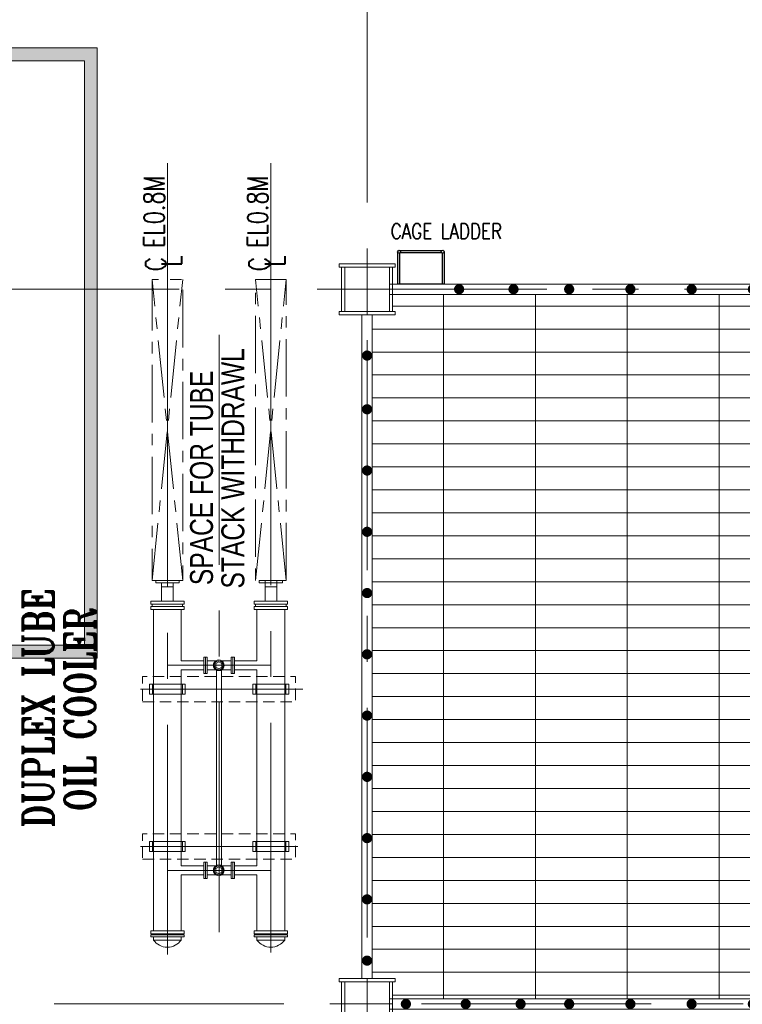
# Model space of a CAD drawing. Header units: inches. Extents: x 709340 to 1075215, y 37864 to 402163.
# Tile 26 of 56: x 828347 to 835428, y 168437 to 178080. Entities that reach past the tile are written whole.
import ezdxf

# ---------------------------------------------------------------- set-up
doc = ezdxf.new("R2010")
doc.units = ezdxf.units.IN
doc.header["$LTSCALE"] = 1800
doc.header["$MEASUREMENT"] = 0
for name, pattern in [('CENTER', [2, 1.25, -0.25, 0.25, -0.25]), ('CENTER2', [1.125, 0.75, -0.125, 0.125, -0.125]), ('HIDDEN2', [0.1875, 0.125, -0.0625])]:
    doc.linetypes.add(name, pattern=pattern)
doc.layers.get('0').update_dxf_attribs({"color": 253, "lineweight": 5})
for name, color, linetype, lineweight in [('A-REMOVABLE GRATING', 252, 'Continuous', 9), ('AUX COL', 1, 'Continuous', 18), ('CEN', 8, 'CENTER', 18), ('CONCRETE', 145, 'Continuous', 18), ('GRID', 8, 'CENTER', 18), ('STEEL', 231, 'Continuous', 18), ('TEXT', 3, 'Continuous', 18)]:
    doc.layers.add(name, color=color, linetype=linetype, lineweight=lineweight)
doc.layers.add('EXPERIMENT', color=210, linetype='Continuous')
doc.styles.add('HTX11', font='O8111901')
doc.styles.add('ROMANS', font='romans.shx')
doc.styles.add('ROMANT', font='romant')

# ---------------------------------------------------------------- blocks, each defined once
blk = doc.blocks.new('GSC PLATFORM AT EL. 2.5M')
at = {"layer": 'EXPERIMENT'}
for p, q in [((-15122, 9700), (-15122, 10004.4)), ((-15116.6, 10010.7), (-14716.5, 10010.7)), ((-14708, 10002.9), (-14708, 9700))]:
    blk.add_line(p, q, dxfattribs=at)
for points in [[(-15124, 10030.7), (-14709, 10030.7)], [(-14688, 10019.3), (-14688, 9700), (-15142, 9700), (-15142, 10007.8)]]:
    blk.add_lwpolyline(points, dxfattribs=at)
for centre in [(-15130.2, 10017), (-14702.9, 10017)]:
    blk.add_circle(centre, 15, dxfattribs=at)
at = {"layer": 'STEEL'}
for p, q in [((-15219, 9700), (-3669, 9700)), ((-15219, 9600), (-3669, 9600)), ((-15494, 2900), (-15494, 9400)), ((-15394, 2900), (-15394, 9400)), ((-3494, 2900), (-3494, 9400)), ((-3394, 2900), (-3394, 9400)), ((-15219, 2700), (-3625, 2700)), ((-15219, 2600), (-3625, 2600))]:
    blk.add_line(p, q, dxfattribs=at)
at = {"layer": 'STEEL', "const_width": 50}
for points in [[(-14567.2, 9650, 1), (-14517.2, 9650, 1)], [(-14034.3, 9650, 1), (-13984.3, 9650, 1)], [(-13488.7, 9650, 1), (-13438.7, 9650, 1)], [(-12888.7, 9650, 1), (-12838.7, 9650, 1)], [(-12288.7, 9650, 1), (-12238.7, 9650, 1)], [(-11688.7, 9650, 1), (-11638.7, 9650, 1)], [(-11088.7, 9650, 1), (-11038.7, 9650, 1)], [(-10488.7, 9650, 1), (-10438.7, 9650, 1)], [(-9888.7, 9650, 1), (-9838.7, 9650, 1)], [(-9288.7, 9650, 1), (-9238.7, 9650, 1)], [(-8688.7, 9650, 1), (-8638.7, 9650, 1)], [(-8088.7, 9650, 1), (-8038.7, 9650, 1)], [(-7488.7, 9650, 1), (-7438.7, 9650, 1)], [(-6888.7, 9650, 1), (-6838.7, 9650, 1)], [(-6288.7, 9650, 1), (-6238.7, 9650, 1)], [(-5688.7, 9650, 1), (-5638.7, 9650, 1)], [(-5088.7, 9650, 1), (-5038.7, 9650, 1)], [(-4488.7, 9650, 1), (-4438.7, 9650, 1)], [(-3888.7, 9650, 1), (-3838.7, 9650, 1)], [(-15469, 9000.7, 1), (-15419, 9000.7, 1)], [(-3469, 9004.8, 1), (-3419, 9004.8, 1)], [(-15469, 8474.6, 1), (-15419, 8474.6, 1)], [(-3469, 8404.8, 1), (-3419, 8404.8, 1)], [(-15469, 7874.6, 1), (-15419, 7874.6, 1)], [(-3469, 7804.8, 1), (-3419, 7804.8, 1)], [(-15469, 7274.6, 1), (-15419, 7274.6, 1)], [(-3469, 7204.8, 1), (-3419, 7204.8, 1)], [(-15469, 6674.6, 1), (-15419, 6674.6, 1)], [(-3469, 6604.8, 1), (-3419, 6604.8, 1)], [(-15469, 6074.6, 1), (-15419, 6074.6, 1)], [(-3469, 6004.8, 1), (-3419, 6004.8, 1)], [(-15469, 5474.6, 1), (-15419, 5474.6, 1)], [(-3469, 5404.8, 1), (-3419, 5404.8, 1)], [(-15469, 4874.6, 1), (-15419, 4874.6, 1)], [(-3469, 4804.8, 1), (-3419, 4804.8, 1)], [(-15469, 4274.6, 1), (-15419, 4274.6, 1)], [(-3469, 4204.8, 1), (-3419, 4204.8, 1)], [(-15469, 3674.6, 1), (-15419, 3674.6, 1)], [(-3469, 3604.8, 1), (-3419, 3604.8, 1)], [(-15469, 3074.6, 1), (-15419, 3074.6, 1)], [(-3469, 3004.8, 1), (-3419, 3004.8, 1)], [(-15088.7, 2650, 1), (-15038.7, 2650, 1)], [(-14502.4, 2650, 1), (-14452.4, 2650, 1)], [(-13964.9, 2650, 1), (-13914.9, 2650, 1)], [(-13488.7, 2650, 1), (-13438.7, 2650, 1)], [(-12888.7, 2650, 1), (-12838.7, 2650, 1)], [(-12288.7, 2650, 1), (-12238.7, 2650, 1)], [(-11688.7, 2650, 1), (-11638.7, 2650, 1)], [(-11088.7, 2650, 1), (-11038.7, 2650, 1)], [(-10488.7, 2650, 1), (-10438.7, 2650, 1)], [(-9888.7, 2650, 1), (-9838.7, 2650, 1)], [(-9288.7, 2650, 1), (-9238.7, 2650, 1)], [(-8688.7, 2650, 1), (-8638.7, 2650, 1)], [(-8088.7, 2650, 1), (-8038.7, 2650, 1)], [(-7488.7, 2650, 1), (-7438.7, 2650, 1)], [(-6888.7, 2650, 1), (-6838.7, 2650, 1)], [(-6288.7, 2650, 1), (-6238.7, 2650, 1)], [(-5688.7, 2650, 1), (-5638.7, 2650, 1)], [(-5088.7, 2650, 1), (-5038.7, 2650, 1)], [(-4488.7, 2650, 1), (-4438.7, 2650, 1)], [(-3888.7, 2650, 1), (-3838.7, 2650, 1)]]:
    blk.add_lwpolyline(points, format="xyb", close=True, dxfattribs=at)
at = {"layer": 'TEXT', "style": 'ROMANS', "width": 0.8}
blk.add_text('CAGE LADDER', height=150, dxfattribs=at).set_placement((-15212.2, 10143.4))
blk = doc.blocks.new('A$C2F2702F9')
at = {"color": 250}
for p, q in [((9628.5, 18529), (9628.5, 18516.2)), ((9628.5, 18529), (9857.5, 18529)), ((9628.5, 18516.1), (9628.5, 18503.2)), ((9857.5, 18516), (9857.5, 18529)), ((9857.5, 18516.2), (9857.5, 18503.2)), ((10642.5, 18529), (10642.5, 18516.2)), ((10642.5, 18529), (10871.5, 18529)), ((10642.5, 18516.1), (10642.5, 18503.2)), ((10700, 18529), (10700, 18325)), ((10814, 18529), (10814, 18325)), ((10871.5, 18516), (10871.5, 18529)), ((10871.5, 18516.2), (10871.5, 18503.2)), ((9743, 18503.2), (9628.5, 18503.2)), ((9686, 18503.2), (9686, 18325)), ((9743, 18467.2), (9686, 18467.2)), ((9857.5, 18503.2), (9743, 18503.2)), ((9800, 18467.2), (9743, 18467.2)), ((9800, 18503.2), (9800, 18325)), ((10757, 18503.2), (10642.5, 18503.2)), ((10757, 18467.2), (10700, 18467.2)), ((10871.5, 18503.2), (10757, 18503.2)), ((10814, 18467.2), (10757, 18467.2)), ((9579.8, 18325), (9743, 18325)), ((9579.8, 18295), (9579.8, 18325)), ((9743, 18325), (9906.2, 18325)), ((9906.2, 18295), (9906.2, 18325)), ((10593.8, 18325), (10757, 18325)), ((10593.8, 18295), (10593.8, 18325)), ((10757, 18325), (10920.2, 18325)), ((10920.2, 18295), (10920.2, 18325)), ((9579.8, 18295), (9743, 18295)), ((9906.2, 18273), (9579.8, 18273)), ((9579.8, 18273), (9579.8, 18243)), ((9906.2, 18243), (9579.8, 18243)), ((9593.4, 18273), (9593.4, 18295)), ((9607, 18243), (9607, 15096)), ((9743, 18295), (9906.2, 18295)), ((9879, 18243), (9879, 18166.8)), ((9879, 18243), (9879, 17740.9)), ((9892.6, 18273), (9892.6, 18295)), ((9906.2, 18273), (9906.2, 18243)), ((10593.8, 18295), (10757, 18295)), ((10920.2, 18273), (10593.8, 18273)), ((10593.8, 18273), (10593.8, 18243)), ((10920.2, 18243), (10593.8, 18243)), ((10607.4, 18273), (10607.4, 18295)), ((10621, 18243), (10621, 17740.9)), ((10757, 18295), (10920.2, 18295)), ((10893, 18243), (10893, 15096)), ((10906.6, 18273), (10906.6, 18295)), ((10920.2, 18273), (10920.2, 18243)), ((10116.2, 17618.4), (10116.2, 17775.9)), ((10230.4, 17747.2), (10215.5, 17739.7)), ((10246.2, 17749.6), (10230.4, 17747.2)), ((10262, 17747.2), (10246.2, 17749.6)), ((10276.9, 17739.7), (10262, 17747.2)), ((10383.8, 17618.4), (10383.8, 17775.9)), ((9879, 17740.9), (10099.8, 17740.9)), ((9879, 17653.5), (9879, 15732.5)), ((9879, 17653.5), (10099.8, 17653.5)), ((10132.6, 17740.9), (10217.9, 17740.9)), ((10132.6, 17653.5), (10217.8, 17653.5)), ((10196.2, 17713), (10193.8, 17697.2)), ((10193.8, 17697.2), (10196.2, 17681.3)), ((10203.7, 17727.8), (10196.2, 17713)), ((10196.2, 17681.3), (10203.7, 17666.5)), ((10205.7, 17713.6), (10202.5, 17697.2)), ((10202.5, 17697.2), (10205.7, 17680.7)), ((10215.5, 17739.7), (10203.7, 17727.8)), ((10203.7, 17666.5), (10215.6, 17654.6)), ((10215.3, 17728.1), (10205.7, 17713.6)), ((10205.7, 17680.7), (10215.3, 17666.3)), ((10229.8, 17737.7), (10215.3, 17728.1)), ((10215.3, 17666.3), (10229.8, 17656.7)), ((10215.6, 17654.6), (10230.4, 17647.2)), ((10246.2, 17732.1), (10216.7, 17715.9)), ((10216.7, 17715.9), (10216.7, 17678.4)), ((10216.7, 17678.4), (10246.2, 17662.2)), ((10225, 15736.1), (10225, 17649.9)), ((10246.2, 17740.9), (10229.8, 17737.7)), ((10229.8, 17656.7), (10246.2, 17653.5)), ((10262.6, 17737.7), (10246.2, 17740.9)), ((10275.7, 17715.9), (10246.2, 17732.1)), ((10246.2, 17662.2), (10275.7, 17678.4)), ((10246.2, 17653.5), (10262.6, 17656.7)), ((10262, 17647.2), (10276.9, 17654.6)), ((10277.1, 17728.1), (10262.6, 17737.7)), ((10262.6, 17656.7), (10277.1, 17666.3)), ((10367.4, 17740.9), (10274.5, 17740.9)), ((10367.4, 17653.5), (10274.7, 17653.5)), ((10275, 15732.4), (10275, 17653.6)), ((10275.7, 17678.4), (10275.7, 17715.9)), ((10288.7, 17727.8), (10276.9, 17739.7)), ((10276.9, 17654.6), (10288.8, 17666.5)), ((10286.7, 17713.6), (10277.1, 17728.1)), ((10277.1, 17666.3), (10286.7, 17680.7)), ((10289.9, 17697.2), (10286.7, 17713.6)), ((10286.7, 17680.7), (10289.9, 17697.2)), ((10296.2, 17713), (10288.7, 17727.8)), ((10288.8, 17666.5), (10296.2, 17681.3)), ((10298.6, 17697.2), (10296.2, 17713)), ((10296.2, 17681.3), (10298.6, 17697.2)), ((10621, 17740.9), (10400.2, 17740.9)), ((10621, 17653.5), (10400.2, 17653.5)), ((10621, 17653.5), (10621, 15732.5)), ((10230.4, 17647.2), (10246.2, 17644.7)), ((10246.2, 17644.7), (10262, 17647.2)), ((9568, 17513), (9596.2, 17513)), ((9568, 17413), (9568, 17513)), ((9596.2, 17513), (9596.2, 17413)), ((9607, 17513), (9596.2, 17513)), ((9879, 17513), (9607, 17513)), ((9889.9, 17513), (9879, 17513)), ((9889.9, 17513), (9918, 17513)), ((9889.9, 17513), (9889.9, 17413)), ((9918, 17513), (9918, 17413)), ((10582, 17513), (10610.2, 17513)), ((10582, 17413), (10582, 17513)), ((10610.2, 17513), (10610.2, 17413)), ((10621, 17513), (10610.2, 17513)), ((10893, 17513), (10621, 17513)), ((10903.9, 17513), (10893, 17513)), ((10903.9, 17513), (10932, 17513)), ((10903.9, 17513), (10903.9, 17413)), ((10932, 17513), (10932, 17413)), ((9568, 17413), (9596.2, 17413)), ((9607, 17413), (9596.2, 17413)), ((9607, 17413), (9879, 17413)), ((9889.9, 17413), (9879, 17413)), ((9889.9, 17413), (9918, 17413)), ((10582, 17413), (10610.2, 17413)), ((10621, 17413), (10610.2, 17413)), ((10621, 17413), (10893, 17413)), ((10903.9, 17413), (10893, 17413)), ((10903.9, 17413), (10932, 17413)), ((9568, 15973), (9596.2, 15973)), ((9568, 15873), (9568, 15973)), ((9596.2, 15973), (9596.2, 15873)), ((9607, 15973), (9596.2, 15973)), ((9879, 15973), (9607, 15973)), ((9889.9, 15973), (9879, 15973)), ((9889.9, 15973), (9918, 15973)), ((9889.9, 15973), (9889.9, 15873)), ((9918, 15973), (9918, 15873)), ((10582, 15973), (10610.2, 15973)), ((10582, 15873), (10582, 15973)), ((10610.2, 15973), (10610.2, 15873)), ((10621, 15973), (10610.2, 15973)), ((10893, 15973), (10621, 15973)), ((10903.9, 15973), (10893, 15973)), ((10903.9, 15973), (10932, 15973)), ((10903.9, 15973), (10903.9, 15873)), ((10932, 15973), (10932, 15873)), ((9568, 15873), (9596.2, 15873)), ((9607, 15873), (9596.2, 15873)), ((9607, 15873), (9879, 15873)), ((9889.9, 15873), (9879, 15873)), ((9889.9, 15873), (9918, 15873)), ((10582, 15873), (10610.2, 15873)), ((10621, 15873), (10610.2, 15873)), ((10621, 15873), (10893, 15873)), ((10903.9, 15873), (10893, 15873)), ((10903.9, 15873), (10932, 15873)), ((9879, 15732.5), (10099.8, 15732.5)), ((10116.2, 15767.6), (10116.2, 15610.1)), ((10132.6, 15732.5), (10217.8, 15732.5)), ((10196.2, 15704.7), (10203.7, 15719.5)), ((10203.7, 15719.5), (10215.6, 15731.4)), ((10205.7, 15705.3), (10215.3, 15719.7)), ((10215.3, 15719.7), (10229.8, 15729.3)), ((10215.6, 15731.4), (10230.4, 15738.8)), ((10216.7, 15707.6), (10246.2, 15723.8)), ((10229.8, 15729.3), (10246.2, 15732.5)), ((10230.4, 15738.8), (10246.2, 15741.3)), ((10246.2, 15741.3), (10262, 15738.8)), ((10246.2, 15732.5), (10262.6, 15729.3)), ((10246.2, 15723.8), (10275.7, 15707.6)), ((10262, 15738.8), (10276.9, 15731.4)), ((10262.6, 15729.3), (10277.1, 15719.7)), ((10367.4, 15732.5), (10274.7, 15732.5)), ((10276.9, 15731.4), (10288.8, 15719.5)), ((10277.1, 15719.7), (10286.7, 15705.3)), ((10288.8, 15719.5), (10296.2, 15704.7)), ((10383.8, 15767.6), (10383.8, 15610.1)), ((10621, 15732.5), (10400.2, 15732.5)), ((9879, 15645.1), (9879, 15096)), ((9879, 15645.1), (10099.8, 15645.1)), ((10132.6, 15645.1), (10217.9, 15645.1)), ((10193.8, 15688.8), (10196.2, 15704.7)), ((10196.2, 15673), (10193.8, 15688.8)), ((10203.7, 15658.2), (10196.2, 15673)), ((10202.5, 15688.8), (10205.7, 15705.3)), ((10205.7, 15672.4), (10202.5, 15688.8)), ((10215.5, 15646.3), (10203.7, 15658.2)), ((10215.3, 15657.9), (10205.7, 15672.4)), ((10229.8, 15648.3), (10215.3, 15657.9)), ((10230.4, 15638.8), (10215.5, 15646.3)), ((10216.7, 15670.1), (10216.7, 15707.6)), ((10246.2, 15653.9), (10216.7, 15670.1)), ((10246.2, 15645.1), (10229.8, 15648.3)), ((10246.2, 15636.4), (10230.4, 15638.8)), ((10275.7, 15670.1), (10246.2, 15653.9)), ((10262.6, 15648.3), (10246.2, 15645.1)), ((10262, 15638.8), (10246.2, 15636.4)), ((10276.9, 15646.3), (10262, 15638.8)), ((10277.1, 15657.9), (10262.6, 15648.3)), ((10367.4, 15645.1), (10274.5, 15645.1)), ((10275.7, 15707.6), (10275.7, 15670.1)), ((10288.7, 15658.2), (10276.9, 15646.3)), ((10286.7, 15672.4), (10277.1, 15657.9)), ((10286.7, 15705.3), (10289.9, 15688.8)), ((10289.9, 15688.8), (10286.7, 15672.4)), ((10296.2, 15673), (10288.7, 15658.2)), ((10296.2, 15704.7), (10298.6, 15688.8)), ((10298.6, 15688.8), (10296.2, 15673)), ((10621, 15645.1), (10400.2, 15645.1)), ((10621, 15645.1), (10621, 15096)), ((9906.2, 15096), (9579.8, 15096)), ((9579.8, 15096), (9579.8, 15066)), ((9906.2, 15066), (9579.8, 15066)), ((9906.2, 15056), (9579.8, 15056)), ((9579.8, 15056), (9579.8, 15039)), ((9593.4, 15066), (9593.4, 15056)), ((9879, 15066), (9879, 15056)), ((9906.2, 15096), (9906.2, 15066)), ((9906.2, 15056), (9906.2, 15039)), ((10920.2, 15096), (10593.8, 15096)), ((10593.8, 15096), (10593.8, 15066)), ((10920.2, 15066), (10593.8, 15066)), ((10920.2, 15056), (10593.8, 15056)), ((10593.8, 15056), (10593.8, 15039)), ((10607.4, 15066), (10607.4, 15056)), ((10906.6, 15066), (10906.6, 15056)), ((10920.2, 15096), (10920.2, 15066)), ((10920.2, 15056), (10920.2, 15039)), ((9906.2, 15039), (9579.8, 15039)), ((9607, 15039), (9607, 15006)), ((9607, 15006), (9879, 15006)), ((9879, 15039), (9879, 15006)), ((10920.2, 15039), (10593.8, 15039)), ((10621, 15039), (10621, 15006)), ((10621, 15006), (10893, 15006)), ((10893, 15039), (10893, 15006))]:
    blk.add_line(p, q, dxfattribs=at)
at = {"color": 250, "linetype": 'CENTER', "ltscale": 0.25, "flags": 128}
for points in [[(9893, 18529), (9593, 21475)], [(9593, 18529), (9893, 21475)], [(9845.4, 18529), (9593, 18529), (9593, 21475), (9893, 21475), (9893, 18529), (9845.4, 18529)], [(10907, 18529), (10607, 21475)], [(10607, 18529), (10907, 21475)], [(10907, 18529), (10907, 21475), (10607, 21475), (10607, 18529), (10907, 18529)]]:
    blk.add_lwpolyline(points, dxfattribs=at)
at = {"color": 250}
for points in [[(10099.8, 17618.4), (10132.6, 17618.4), (10132.6, 17775.9), (10099.8, 17775.9)], [(10400.2, 17618.4), (10367.4, 17618.4), (10367.4, 17775.9), (10400.2, 17775.9)], [(10099.8, 15767.6), (10132.6, 15767.6), (10132.6, 15610.1), (10099.8, 15610.1)], [(10400.2, 15767.6), (10367.4, 15767.6), (10367.4, 15610.1), (10400.2, 15610.1)]]:
    blk.add_lwpolyline(points, close=True, dxfattribs=at)
for centre in [(9743, 15103.1), (10757, 15103.1)]:
    blk.add_arc(centre, 167.1, 215.52308, 324.47692, dxfattribs=at)
at = {"layer": 'CEN', "color": 250}
for p, q in [((9743, 20364.8), (9743, 22621.9)), ((10757, 20364.8), (10757, 22621.9)), ((10250, 15082.6), (10250, 21101.6)), ((10757, 17697.1), (9743, 17697.1)), ((11070, 17463), (9480, 17463)), ((11020, 15923), (9480, 15923)), ((10757, 15688.9), (9743, 15688.9))]:
    blk.add_line(p, q, dxfattribs=at)
at = {"layer": 'CEN', "color": 250, "flags": 128}
for points in [[(9743, 14864.2), (9743, 20983.3)], [(10757, 14882.9), (10757, 20983.3)]]:
    blk.add_lwpolyline(points, dxfattribs=at)
at = {"layer": 'CONCRETE', "color": 250, "linetype": 'HIDDEN2', "ltscale": 0.5, "flags": 128}
for points in [[(9500, 17338), (11000, 17338), (11000, 17588), (9500, 17588)], [(9500, 15798), (11000, 15798), (11000, 16048), (9500, 16048)]]:
    blk.add_lwpolyline(points, close=True, dxfattribs=at)
at = {"layer": 'TEXT', "color": 250}
for s, height, style, width, p in [('EL0.8M', 200, 'ROMANS', 0.75, (9713.8, 21785.6)), ('EL0.8M', 200, 'ROMANS', 0.75, (10727.8, 21785.6)), ('L', 200, 'ROMANS', 0.75, (9884.1, 21602.7)), ('L', 200, 'ROMANS', 0.75, (10898.1, 21602.7)), ('C', 200, 'ROMANS', 0.75, (9728.4, 21557.7)), ('C', 200, 'ROMANS', 0.75, (10742.4, 21557.7)), ('STACK WITHDRAWL', 225, 'HTX11', 0.8, (10497.1, 18449.4)), ('SPACE FOR TUBE', 225, 'HTX11', 0.8, (10190.1, 18482.4)), ('DUPLEX LUBE', 300, 'ROMANT', 0.8, (8626.6, 16105.4)), ('OIL COOLER', 300, 'ROMANT', 0.8, (9036.6, 16266.6))]:
    blk.add_text(s, height=height, rotation=90, dxfattribs=dict(at, style=style, width=width)).set_placement(p)
blk = doc.blocks.new('AUX COLUM')
at = {"color": 2, "linetype": 'CENTER2', "ltscale": 0.15}
for p, q in [((29690.2, 90185.5), (29690.2, 90685.5)), ((29940.2, 90435.5), (29440.2, 90435.5))]:
    blk.add_line(p, q, dxfattribs=at)
at = {"layer": 'AUX COL'}
for p, q in [((29440.2, 90217.5), (29440.2, 90653.5)), ((29472.2, 90217.5), (29472.2, 90653.5)), ((29908.2, 90217.5), (29908.2, 90653.5)), ((29940.2, 90217.5), (29940.2, 90653.5))]:
    blk.add_line(p, q, dxfattribs=at)
for points in [[(29415.2, 90685.5), (29965.2, 90685.5), (29965.2, 90653.5), (29415.2, 90653.5)], [(29415.2, 90217.5), (29965.2, 90217.5), (29965.2, 90185.5), (29415.2, 90185.5)]]:
    blk.add_lwpolyline(points, close=True, dxfattribs=at)

msp = doc.modelspace()

# ---------------------------------------------------------------- hatches: boundary and pattern name
at = {"layer": 'A-REMOVABLE GRATING'}
h = msp.add_hatch(dxfattribs=at)
h.set_pattern_fill('GRATE', color=256, scale=7200, style=0)
h.paths.add_polyline_path([(843700.9, 175189.9), (843475.9, 175189.9), (843475.9, 175221.9), (843500.9, 175221.9), (843500.9, 175389.9), (832000.9, 175389.9), (832000.9, 175221.9), (832025.9, 175221.9), (832025.9, 175189.9), (831800.9, 175189.9), (831800.9, 168689.9), (832025.9, 168689.9), (832025.9, 168657.9), (832000.9, 168657.9), (832000.9, 168489.9), (843500.9, 168489.9), (843500.9, 168657.9), (843475.9, 168657.9), (843475.9, 168689.9), (843700.9, 168689.9)])
h.paths.add_polyline_path([(838934.9, 172364.9), (838934.9, 171514.9), (837350.9, 171514.9), (837350.9, 172364.9)], flags=16)
h.paths.add_polyline_path([(837968.9, 171939.9, -1), (837644.9, 171939.9, -1)], flags=0)
h.paths.add_polyline_path([(837953.9, 171939.9, -1), (837659.9, 171939.9, -1)], flags=0)
h.paths.add_polyline_path([(835596.2, 171971), (835894.5, 171971), (835894.5, 172312.7), (835596.2, 172312.7)], flags=24)
h.paths.add_polyline_path([(835582.7, 171835.2), (835881, 171835.2), (835881, 172176.9), (835582.7, 172176.9)], flags=24)
h.paths.add_polyline_path([(835908.9, 171575), (837167.3, 171575), (837167.3, 171950), (835908.9, 171950)], flags=24)
h.paths.add_polyline_path([(836035.8, 171921.4), (836984.1, 171921.4), (836984.1, 172446.4), (836035.8, 172446.4)], flags=24)
h.paths.add_polyline_path([(835916.4, 172943.1), (837371.8, 172943.1), (837371.8, 173318.1), (835916.4, 173318.1)], flags=24)
h.paths.add_polyline_path([(835920.5, 173379.4), (838021.7, 173379.4), (838021.7, 173885.4), (835920.5, 173885.4)], flags=24)
at = {"layer": 'CONCRETE'}
h = msp.add_hatch(dxfattribs=at)
h.set_pattern_fill('AR-CONC', color=250, scale=25)
h.set_pattern_definition([(50, (870306.69, 168053.4), (179.31505, -15.68803), [18.75, -206.25]), (355, (870306.69, 168053.4), (-34.68783, 188.04803), [15, -165]), (100.45144, (870321.63, 168052.1), (144.6272, 172.36), [15.93505, -175.2855]), (46.1842, (870306.7, 168103.4), (266.8103, -41.3798), [28.125, -309.375]), (96.63564, (870328.92, 168099.95), (233.6655, 243.5297), [23.9026, -262.9284]), (351.18416, (870306.7, 168103.4), (233.6655, 243.5297), [22.5, -247.5]), (21, (870331.69, 168090.9), (149.22676, -100.65472), [18.75, -206.25]), (326, (870331.69, 168090.9), (60.82883, 181.2875), [15, -165]), (71.45144, (870344.13, 168082.51), (210.0556, 80.6328), [15.93505, -175.2855]), (37.5, (870306.69, 168053.4), (3.03996, 83.22346), [0, -163, 0, -167.5, 0, -165.625]), (7.5, (870306.69, 168053.4), (65.76738, 98.60293), [0, -95.5, 0, -159.25, 0, -63.125]), (327.5, (870250.94, 168053.4), (133.45561, -5.63872), [0, -62.5, 0, -195, 0, -258.75]), (317.5, (870225.94, 168053.4), (145.79654, 25.02625), [0, -81.25, 0, -129.5, 0, -183.75])])
h.paths.add_polyline_path([(822365.5, 176478.4), (827781.7, 176478.4), (827781.7, 171953.4), (828981.7, 171953.4), (828981.7, 177678.4), (819002.7, 177680.8), (819002.7, 176480.8), (822346.9, 176478.4)], flags=16)
h.paths.add_polyline_path([(822490.5, 176353.4), (827656.7, 176353.4), (827656.7, 171828.4), (829106.7, 171828.4), (829106.7, 177803.4), (818877.7, 177801), (818877.7, 176355.8), (822490.5, 176353.4)])

# ---------------------------------------------------------------- linework, layer by layer
at = {"layer": 'CONCRETE', "color": 250}
for points in [[(822490.5, 176353.4), (827656.7, 176353.4), (827656.7, 171828.4), (829106.7, 171828.4), (829106.7, 177803.4), (818877.7, 177803.4), (818877.7, 176353.4), (822490.5, 176353.4)], [(822490.5, 176353.4), (827656.7, 176353.4), (827656.7, 171828.4), (829106.7, 171828.4), (829106.7, 177803.4), (818877.7, 177803.4), (818877.7, 176353.4), (822490.5, 176353.4)], [(822365.5, 176478.4), (827781.7, 176478.4), (827781.7, 171953.4), (828981.7, 171953.4), (828981.7, 177678.4), (819002.7, 177678.4), (819002.7, 176478.4), (822365.5, 176478.4)], [(822365.5, 176478.4), (827781.7, 176478.4), (827781.7, 171953.4), (828981.7, 171953.4), (828981.7, 177678.4), (819002.7, 177678.4), (819002.7, 176478.4), (822365.5, 176478.4)]]:
    msp.add_lwpolyline(points, close=True, dxfattribs=at)
at = {"layer": 'GRID'}
for p, q in [((831750.9, 140290.3), (831750.9, 198939.9)), ((855111, 175439.9), (781388, 175439.9)), ((899334.6, 168439.9), (781388, 168439.9))]:
    msp.add_line(p, q, dxfattribs=at)

# ---------------------------------------------------------------- block references
at = {"color": 250}
msp.add_blockref('A$C2F2702F9', (820050.9, 154059.9), dxfattribs=at)
at = {"color": 9}
for p in [(802060.8, 85004.4), (802060.8, 78004.4)]:
    msp.add_blockref('AUX COLUM', p, dxfattribs=at)
at = {"layer": 'STEEL'}
msp.add_blockref('GSC PLATFORM AT EL. 2.5M', (847194.9, 165789.9), dxfattribs=at)

doc.saveas('drawing.dxf')
